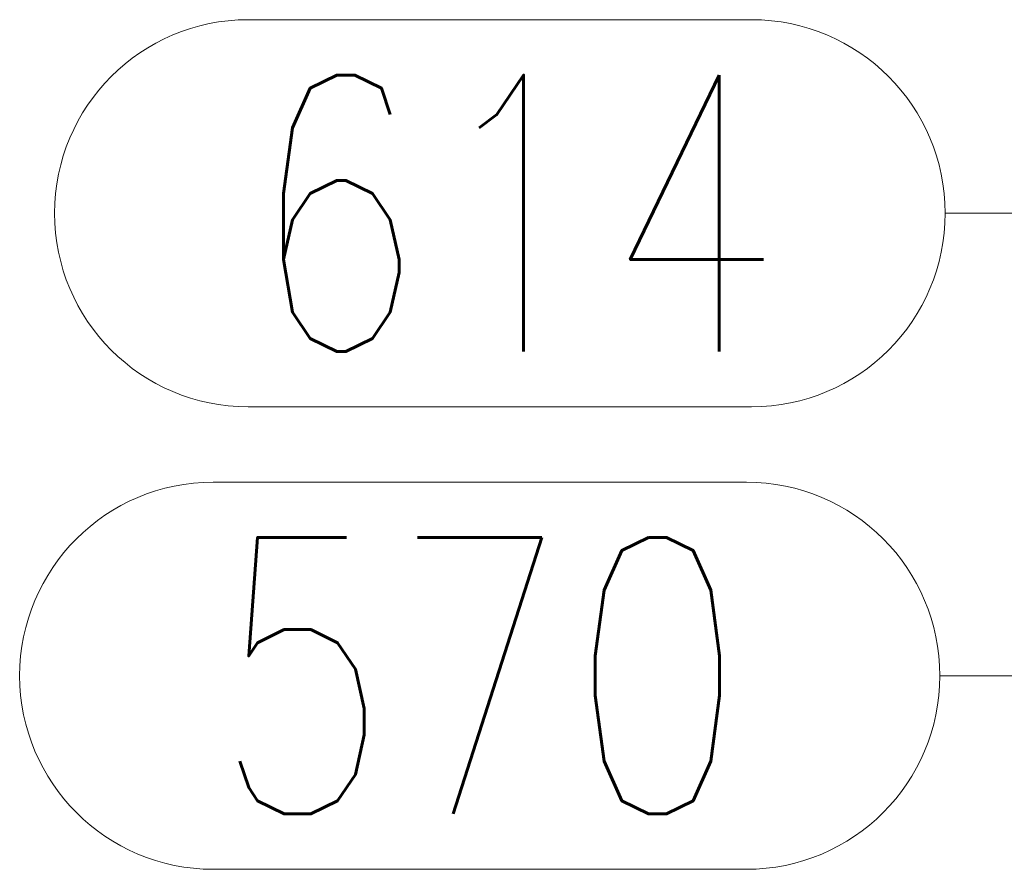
# Model space of a CAD drawing. Header units: millimetres. Extents: x -851 to 2, y 9346 to 10016.
# Tile 62 of 256: x -602 to -591, y 9395 to 9404. Entities that reach past the tile are written whole.
import ezdxf

# ---------------------------------------------------------------- set-up
doc = ezdxf.new("R2010")
doc.units = ezdxf.units.MM
doc.header["$LTSCALE"] = 10
doc.layers.add('PS_Pos', color=1, linetype='Continuous', lineweight=15)
doc.styles.add('simplex', font='simplex.shx', dxfattribs={"width": 0.75})

# ---------------------------------------------------------------- blocks, each defined once
blk = doc.blocks.new('*X1149')
at = {"color": 1}
for p, q in [((-599.717, 9399.037), (-593.931, 9399.037)), ((-591.831, 9396.937), (-586.831, 9396.937)), ((-599.717, 9394.837), (-593.931, 9394.837))]:
    blk.add_line(p, q, dxfattribs=at)
for centre, start, end in [((-599.717, 9396.937), 90, 270), ((-593.931, 9396.937), 270, 90)]:
    blk.add_arc(centre, 2.1, start, end, dxfattribs=at)
at = {"color": 30, "style": 'simplex', "width": 0.75}
blk.add_text('570', height=3, dxfattribs=at).set_placement((-599.717, 9395.437))
blk = doc.blocks.new('*X1150')
at = {"color": 1}
for p, q in [((-599.338, 9404.054), (-593.874, 9404.054)), ((-591.774, 9401.954), (-586.774, 9401.954)), ((-599.338, 9399.854), (-593.874, 9399.854))]:
    blk.add_line(p, q, dxfattribs=at)
for centre, start, end in [((-599.338, 9401.954), 90, 270), ((-593.874, 9401.954), 270, 90)]:
    blk.add_arc(centre, 2.1, start, end, dxfattribs=at)
at = {"color": 30, "style": 'simplex', "width": 0.75}
blk.add_text('614', height=3, dxfattribs=at).set_placement((-599.338, 9400.454))

msp = doc.modelspace()

# ---------------------------------------------------------------- block references
at = {"layer": 'PS_Pos'}
for name in ['*X1150', '*X1149']:
    msp.add_blockref(name, (0, 0), dxfattribs=at)

doc.saveas('drawing.dxf')
